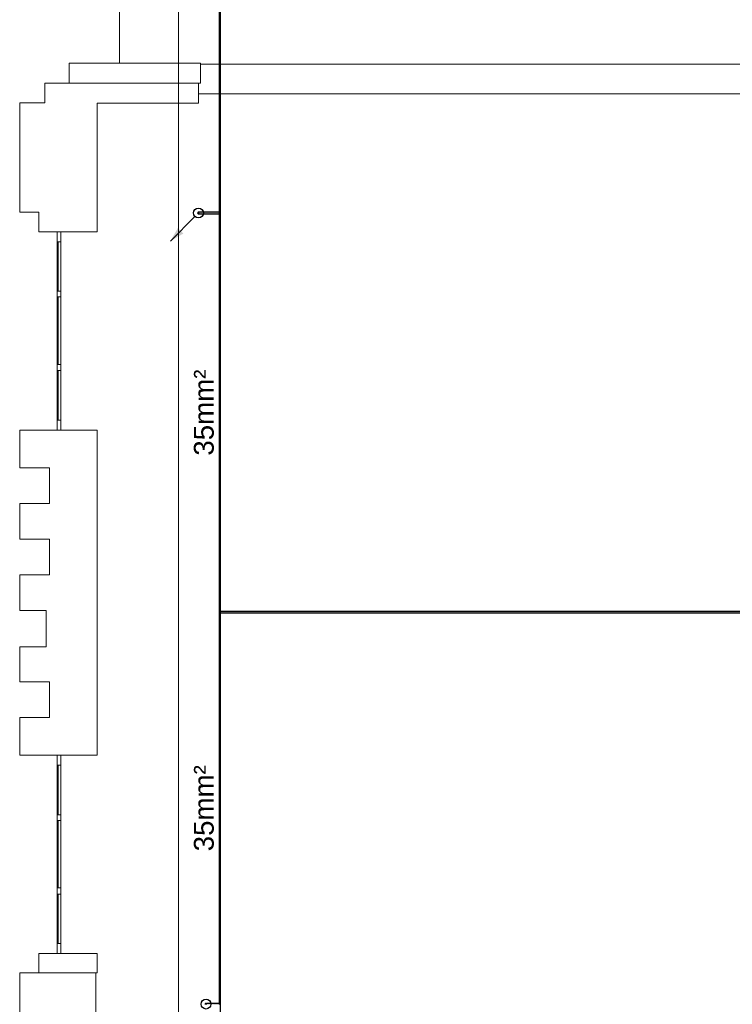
# Model space of a CAD drawing. Header units: millimetres. Extents: x 4477830 to 4478275, y -30323838 to -30323445.
# Tile 31 of 124: x 4477964 to 4477971, y -30323615 to -30323605. Entities that reach past the tile are written whole.
import ezdxf

# ---------------------------------------------------------------- set-up
doc = ezdxf.new("R2010")
doc.units = ezdxf.units.MM
doc.linetypes.add('NULL', pattern=[0])
for name, color, linetype, lineweight in [('IFC-Elemento construtivo genérico-Contorno', 253, 'Continuous', 5), ('IFC-Parede padrão-Contorno', 44, 'Continuous', 5), ('IFC-Parede-Contorno', 42, 'Continuous', 5), ('Nível 1', 7, 'Continuous', 0), ('PR-Condutos', 150, 'Continuous', 25), ('PR-Textos conduto', 7, 'Continuous', 9)]:
    doc.layers.add(name, color=color, linetype=linetype, lineweight=lineweight)
doc.styles.add('ARIAL', font='arial.ttf')

msp = doc.modelspace()

# ---------------------------------------------------------------- hatches: boundary and pattern name
at = {"layer": 'PR-Condutos', "linetype": 'Continuous', "true_color": 0x105689}
for points in [[(4477965.9269, -30323598.4252), (4477965.9257, -30323607.2195), (4477965.9269, -30323607.2274)], [(4477965.9269, -30323598.4252), (4477965.9257, -30323598.4252), (4477965.9257, -30323607.2274)], [(4477965.9289, -30323598.4252), (4477965.9269, -30323607.2195), (4477965.9289, -30323607.2274)], [(4477965.9289, -30323598.4252), (4477965.9269, -30323598.4252), (4477965.9269, -30323607.2274)], [(4477965.9316, -30323598.4252), (4477965.9289, -30323607.2195), (4477965.9316, -30323607.2274)], [(4477965.9316, -30323598.4252), (4477965.9289, -30323598.4252), (4477965.9289, -30323607.2274)], [(4477965.9343, -30323598.4252), (4477965.9316, -30323598.4252), (4477965.9316, -30323607.2274)], [(4477965.9343, -30323607.2274), (4477965.9343, -30323598.4252), (4477965.9316, -30323607.2195)], [(4477965.9389, -30323607.2274), (4477965.9389, -30323598.4252), (4477965.9343, -30323598.4252), (4477965.9343, -30323607.2274)], [(4477965.7085, -30323607.2274), (4477965.7173, -30323607.2354), (4477965.7173, -30323607.2195)], [(4477965.9257, -30323607.2354), (4477965.9323, -30323607.2334), (4477965.9323, -30323607.2242), (4477965.7238, -30323607.2216), (4477965.9323, -30323607.2215), (4477965.7184, -30323607.2199), (4477965.9323, -30323607.2199), (4477965.7173, -30323607.2195), (4477965.7165, -30323607.2353)], [(4477965.7173, -30323607.2195), (4477965.9257, -30323607.2198), (4477965.9257, -30323607.2195)], [(4477965.9257, -30323607.2199), (4477965.7184, -30323607.2199), (4477965.9257, -30323607.2215)], [(4477965.9257, -30323607.2215), (4477965.7238, -30323607.2216), (4477965.9257, -30323607.2241)], [(4477965.9269, -30323611.2551), (4477965.9269, -30323607.2274), (4477965.9257, -30323611.2551)], [(4477965.9257, -30323607.2354), (4477965.9257, -30323611.2551), (4477965.9269, -30323607.2354)], [(4477965.9289, -30323611.2551), (4477965.9289, -30323607.2274), (4477965.9269, -30323611.2551)], [(4477965.9269, -30323607.2354), (4477965.9269, -30323611.2551), (4477965.9289, -30323607.2354)], [(4477965.9316, -30323611.2551), (4477965.9316, -30323607.2274), (4477965.9289, -30323611.2551)], [(4477965.9289, -30323607.2354), (4477965.9289, -30323611.2551), (4477965.9316, -30323607.2354)], [(4477965.9316, -30323607.2274), (4477965.9316, -30323611.2551), (4477965.9343, -30323607.2354)], [(4477965.9326, -30323611.2509), (4477965.9343, -30323611.2551), (4477965.9343, -30323610.5244), (4477965.9323, -30323611.2485), (4477965.9343, -30323607.2274), (4477965.9316, -30323611.1814)], [(4477965.9343, -30323610.5244), (4477965.9343, -30323607.2274), (4477965.9323, -30323611.2485)], [(4477965.9367, -30323607.2274), (4477965.9343, -30323607.2274), (4477965.9343, -30323611.2551)], [(4477965.9367, -30323611.2485), (4477965.9367, -30323607.2274), (4477965.9343, -30323611.2485)], [(4477965.9384, -30323607.2274), (4477965.9367, -30323607.2274), (4477965.9367, -30323611.2551)], [(4477965.9384, -30323611.2485), (4477965.9384, -30323607.2274), (4477965.9367, -30323611.2485)], [(4477965.9389, -30323607.2274), (4477965.9384, -30323607.2274), (4477965.9384, -30323611.2551)], [(4477965.9389, -30323607.2274), (4477965.9384, -30323611.2485), (4477965.9389, -30323611.2485)], [(4477965.4336, -30323607.5103), (4477965.5635, -30323607.4353), (4477965.5086, -30323607.3804)], [(4477965.9269, -30323611.2551), (4477965.9257, -30323615.204), (4477965.9269, -30323615.2108)], [(4477965.9269, -30323611.2551), (4477965.9257, -30323611.2551), (4477965.9257, -30323615.2108)], [(4477965.9289, -30323611.2551), (4477965.9269, -30323615.204), (4477965.9289, -30323615.2108)], [(4477965.9289, -30323611.2551), (4477965.9269, -30323611.2551), (4477965.9269, -30323615.2108)], [(4477965.9289, -30323615.2041), (4477965.9316, -30323615.2108), (4477965.9316, -30323611.2551)], [(4477965.9316, -30323611.2551), (4477965.9289, -30323611.2551), (4477965.9289, -30323615.2108)], [(4477965.9343, -30323611.2551), (4477965.9316, -30323611.2551), (4477965.9316, -30323615.2108)], [(4477965.9322, -30323611.2485), (4477977.3981, -30323611.2488), (4477977.398, -30323611.2485)], [(4477977.4313, -30323611.2502), (4477965.9389, -30323611.2488), (4477965.9323, -30323611.2502)], [(4477965.9323, -30323611.2488), (4477977.3983, -30323611.2502), (4477977.3981, -30323611.2488)], [(4477977.4314, -30323611.2524), (4477965.9389, -30323611.2502), (4477965.9323, -30323611.2524)], [(4477965.9323, -30323611.2502), (4477977.3986, -30323611.2524), (4477977.3983, -30323611.2502)], [(4477977.4314, -30323611.2551), (4477965.9389, -30323611.2524), (4477965.9323, -30323611.2551)], [(4477965.9323, -30323611.2524), (4477977.399, -30323611.2551), (4477977.3986, -30323611.2524)], [(4477977.4314, -30323611.2578), (4477965.9389, -30323611.2551), (4477965.9323, -30323611.2578)], [(4477965.9323, -30323611.2551), (4477977.3994, -30323611.2578), (4477977.399, -30323611.2551)], [(4477977.4313, -30323611.2601), (4477965.9389, -30323611.2578), (4477965.9323, -30323611.2601)], [(4477965.9323, -30323611.2578), (4477977.3998, -30323611.2601), (4477977.3994, -30323611.2578)], [(4477977.4313, -30323611.2615), (4477965.9389, -30323611.2601), (4477965.9323, -30323611.2615)], [(4477965.9323, -30323611.2601), (4477977.4, -30323611.2615), (4477977.3998, -30323611.2601)], [(4477965.9323, -30323611.2615), (4477977.4, -30323611.2618), (4477977.4, -30323611.2615)], [(4477965.9389, -30323611.2551), (4477965.9343, -30323611.2551), (4477965.9339, -30323611.8356), (4477965.9343, -30323615.2108), (4477965.9389, -30323615.2108)], [(4477977.4313, -30323611.2488), (4477965.9389, -30323611.2485), (4477965.9389, -30323611.2488)], [(4477977.4313, -30323611.2618), (4477965.9389, -30323611.2615), (4477965.9389, -30323611.2618)], [(4477965.9343, -30323615.1068), (4477965.9339, -30323611.8356), (4477965.9316, -30323615.2041)], [(4477965.9343, -30323615.2042), (4477965.9343, -30323615.1068), (4477965.9316, -30323615.2041)], [(4477965.7931, -30323615.2019), (4477965.7929, -30323615.2149), (4477965.9257, -30323615.2169), (4477965.9322, -30323615.2157), (4477965.9324, -30323615.2044)], [(4477965.9389, -30323615.2108), (4477965.9384, -30323615.2108), (4477965.9384, -30323625.0605)], [(4477965.9389, -30323615.2108), (4477965.9384, -30323625.0564), (4477965.9389, -30323625.057)]]:
    msp.add_hatch(color=146, dxfattribs=at).paths.add_polyline_path(points)

# ---------------------------------------------------------------- linework, layer by layer
at = {"layer": 'IFC-Elemento construtivo genérico-Contorno', "color": 8, "lineweight": 5}
for p, q in [((4477964.2895, -30323607.441), (4477964.2895, -30323607.4171)), ((4477964.2895, -30323607.4171), (4477964.3072, -30323607.4171)), ((4477964.3295, -30323607.441), (4477964.3295, -30323607.4171)), ((4477964.2895, -30323607.4855), (4477964.2895, -30323607.441)), ((4477964.2895, -30323607.4871), (4477964.2895, -30323607.4855)), ((4477964.2895, -30323607.4878), (4477964.2895, -30323607.4871)), ((4477964.2895, -30323607.4879), (4477964.2895, -30323607.4878)), ((4477964.2895, -30323607.488), (4477964.2895, -30323607.4879)), ((4477964.2895, -30323607.4911), (4477964.2895, -30323607.488)), ((4477964.2895, -30323607.4924), (4477964.2895, -30323607.4911)), ((4477964.2895, -30323607.4926), (4477964.2895, -30323607.4924)), ((4477964.2895, -30323607.4924), (4477964.2895, -30323607.4924)), ((4477964.2895, -30323607.4963), (4477964.2895, -30323607.4926)), ((4477964.2895, -30323607.4975), (4477964.2895, -30323607.4963)), ((4477964.2895, -30323607.4976), (4477964.2895, -30323607.4975)), ((4477964.2895, -30323607.4978), (4477964.2895, -30323607.4976)), ((4477964.2895, -30323607.5024), (4477964.2895, -30323607.4978)), ((4477964.2895, -30323607.5034), (4477964.2895, -30323607.5024)), ((4477964.2895, -30323607.5035), (4477964.2895, -30323607.5034)), ((4477964.2895, -30323607.5037), (4477964.2895, -30323607.5035)), ((4477964.2895, -30323607.5096), (4477964.2895, -30323607.5037)), ((4477964.2895, -30323607.5103), (4477964.2895, -30323607.5096)), ((4477964.2895, -30323607.5106), (4477964.2895, -30323607.5103)), ((4477964.2895, -30323607.5103), (4477964.2895, -30323607.5103)), ((4477964.2895, -30323607.5171), (4477964.2895, -30323607.5106)), ((4477964.2895, -30323607.5171), (4477964.3238, -30323607.5171)), ((4477964.2895, -30323607.5889), (4477964.2895, -30323607.5171)), ((4477964.2995, -30323607.9453), (4477964.2995, -30323607.5171)), ((4477964.3238, -30323607.5171), (4477964.3295, -30323607.5171)), ((4477964.3295, -30323607.4855), (4477964.3295, -30323607.441)), ((4477964.3295, -30323607.4863), (4477964.3295, -30323607.4855)), ((4477964.3295, -30323607.4878), (4477964.3295, -30323607.4863)), ((4477964.3295, -30323607.4879), (4477964.3295, -30323607.4878)), ((4477964.3295, -30323607.488), (4477964.3295, -30323607.4879)), ((4477964.3295, -30323607.4895), (4477964.3295, -30323607.488)), ((4477964.3295, -30323607.4924), (4477964.3295, -30323607.4895)), ((4477964.3295, -30323607.4926), (4477964.3295, -30323607.4924)), ((4477964.3295, -30323607.4924), (4477964.3295, -30323607.4924)), ((4477964.3295, -30323607.494), (4477964.3295, -30323607.4926)), ((4477964.3295, -30323607.4975), (4477964.3295, -30323607.494)), ((4477964.3295, -30323607.4976), (4477964.3295, -30323607.4975)), ((4477964.3295, -30323607.4978), (4477964.3295, -30323607.4976)), ((4477964.3295, -30323607.4992), (4477964.3295, -30323607.4978)), ((4477964.3295, -30323607.5034), (4477964.3295, -30323607.4992)), ((4477964.3295, -30323607.5035), (4477964.3295, -30323607.5034)), ((4477964.3295, -30323607.5037), (4477964.3295, -30323607.5035)), ((4477964.3295, -30323607.5049), (4477964.3295, -30323607.5037)), ((4477964.3295, -30323607.5103), (4477964.3295, -30323607.5049)), ((4477964.3295, -30323607.5106), (4477964.3295, -30323607.5103)), ((4477964.3295, -30323607.5103), (4477964.3295, -30323607.5103)), ((4477964.3295, -30323607.5114), (4477964.3295, -30323607.5106)), ((4477964.3295, -30323607.5171), (4477964.3295, -30323607.5114)), ((4477964.3295, -30323608.0171), (4477964.3295, -30323607.5171)), ((4477964.2895, -30323608.0171), (4477964.2895, -30323607.5889)), ((4477964.2895, -30323608.0171), (4477964.2953, -30323608.0171)), ((4477964.2895, -30323608.0334), (4477964.2895, -30323608.0171)), ((4477964.291, -30323608.0171), (4477964.2995, -30323608.0171)), ((4477964.2953, -30323608.0171), (4477964.3295, -30323608.0171)), ((4477964.2995, -30323608.0171), (4477964.2995, -30323607.9453)), ((4477964.2995, -30323608.0171), (4477964.3295, -30323608.0171)), ((4477964.3295, -30323608.0334), (4477964.3295, -30323608.0171)), ((4477964.2895, -30323608.0352), (4477964.2895, -30323608.0334)), ((4477964.2895, -30323608.0747), (4477964.2895, -30323608.0352)), ((4477964.2895, -30323608.0747), (4477964.3021, -30323608.0747)), ((4477964.2895, -30323608.5414), (4477964.2895, -30323608.0747)), ((4477964.2995, -30323608.288), (4477964.2995, -30323608.0747)), ((4477964.3021, -30323608.0747), (4477964.3295, -30323608.0747)), ((4477964.3295, -30323608.0352), (4477964.3295, -30323608.0334)), ((4477964.3295, -30323608.0747), (4477964.3295, -30323608.0352)), ((4477964.3295, -30323608.7547), (4477964.3295, -30323608.0747)), ((4477964.2995, -30323608.7547), (4477964.2995, -30323608.288)), ((4477964.2895, -30323608.7547), (4477964.2895, -30323608.5414)), ((4477964.2895, -30323608.7547), (4477964.317, -30323608.7547)), ((4477964.2895, -30323608.7975), (4477964.2895, -30323608.7547)), ((4477964.2895, -30323608.7995), (4477964.2895, -30323608.7975)), ((4477964.2895, -30323608.8171), (4477964.2895, -30323608.7995)), ((4477964.2895, -30323608.8171), (4477964.3238, -30323608.8171)), ((4477964.2895, -30323608.8889), (4477964.2895, -30323608.8171)), ((4477964.2995, -30323608.7547), (4477964.3295, -30323608.7547)), ((4477964.2995, -30323609.2453), (4477964.2995, -30323608.8171)), ((4477964.317, -30323608.7547), (4477964.3295, -30323608.7547)), ((4477964.3238, -30323608.8171), (4477964.3295, -30323608.8171)), ((4477964.3295, -30323608.7975), (4477964.3295, -30323608.7547)), ((4477964.3295, -30323608.7995), (4477964.3295, -30323608.7975)), ((4477964.3295, -30323608.8171), (4477964.3295, -30323608.7995)), ((4477964.3295, -30323609.3171), (4477964.3295, -30323608.8171)), ((4477964.2895, -30323609.3171), (4477964.2895, -30323608.8889)), ((4477964.2895, -30323609.3171), (4477964.2953, -30323609.3171)), ((4477964.2895, -30323609.3229), (4477964.2895, -30323609.3171)), ((4477964.291, -30323609.3171), (4477964.2995, -30323609.3171)), ((4477964.2953, -30323609.3171), (4477964.3295, -30323609.3171)), ((4477964.2995, -30323609.3171), (4477964.2995, -30323609.2453)), ((4477964.2995, -30323609.3171), (4477964.3295, -30323609.3171)), ((4477964.3295, -30323609.3236), (4477964.3295, -30323609.3171)), ((4477964.2895, -30323609.3236), (4477964.2895, -30323609.3229)), ((4477964.2895, -30323609.324), (4477964.2895, -30323609.3236)), ((4477964.2895, -30323609.3293), (4477964.2895, -30323609.324)), ((4477964.2895, -30323609.3305), (4477964.2895, -30323609.3293)), ((4477964.2895, -30323609.3308), (4477964.2895, -30323609.3305)), ((4477964.2895, -30323609.3309), (4477964.2895, -30323609.3308)), ((4477964.2895, -30323609.3351), (4477964.2895, -30323609.3309)), ((4477964.2895, -30323609.3365), (4477964.2895, -30323609.3351)), ((4477964.2895, -30323609.3367), (4477964.2895, -30323609.3365)), ((4477964.2895, -30323609.3368), (4477964.2895, -30323609.3367)), ((4477964.2895, -30323609.3402), (4477964.2895, -30323609.3368)), ((4477964.2895, -30323609.3417), (4477964.2895, -30323609.3402)), ((4477964.2895, -30323609.3419), (4477964.2895, -30323609.3417)), ((4477964.2895, -30323609.3419), (4477964.2895, -30323609.3419)), ((4477964.2895, -30323609.3448), (4477964.2895, -30323609.3419)), ((4477964.2895, -30323609.3463), (4477964.2895, -30323609.3448)), ((4477964.2895, -30323609.3464), (4477964.2895, -30323609.3463)), ((4477964.2895, -30323609.3465), (4477964.2895, -30323609.3464)), ((4477964.2895, -30323609.348), (4477964.2895, -30323609.3465)), ((4477964.2895, -30323609.3488), (4477964.2895, -30323609.348)), ((4477964.2895, -30323609.3932), (4477964.2895, -30323609.3488)), ((4477964.2895, -30323609.4171), (4477964.2895, -30323609.3932)), ((4477964.3295, -30323609.324), (4477964.3295, -30323609.3236)), ((4477964.3295, -30323609.3247), (4477964.3295, -30323609.324)), ((4477964.3295, -30323609.3305), (4477964.3295, -30323609.3247)), ((4477964.3295, -30323609.3308), (4477964.3295, -30323609.3305)), ((4477964.3295, -30323609.3309), (4477964.3295, -30323609.3308)), ((4477964.3295, -30323609.3319), (4477964.3295, -30323609.3309)), ((4477964.3295, -30323609.3365), (4477964.3295, -30323609.3319)), ((4477964.3295, -30323609.3367), (4477964.3295, -30323609.3365)), ((4477964.3295, -30323609.3368), (4477964.3295, -30323609.3367)), ((4477964.3295, -30323609.338), (4477964.3295, -30323609.3368)), ((4477964.3295, -30323609.3417), (4477964.3295, -30323609.338)), ((4477964.3295, -30323609.3419), (4477964.3295, -30323609.3417)), ((4477964.3295, -30323609.3432), (4477964.3295, -30323609.3419)), ((4477964.3295, -30323609.3419), (4477964.3295, -30323609.3419)), ((4477964.3295, -30323609.3463), (4477964.3295, -30323609.3432)), ((4477964.3295, -30323609.3464), (4477964.3295, -30323609.3463)), ((4477964.3295, -30323609.3465), (4477964.3295, -30323609.3464)), ((4477964.3295, -30323609.3472), (4477964.3295, -30323609.3465)), ((4477964.3295, -30323609.3488), (4477964.3295, -30323609.3472)), ((4477964.3295, -30323609.3932), (4477964.3295, -30323609.3488)), ((4477964.3295, -30323609.4171), (4477964.3295, -30323609.3932)), ((4477964.2895, -30323612.7225), (4477964.2895, -30323612.6987)), ((4477964.2895, -30323612.6987), (4477964.3072, -30323612.6987)), ((4477964.3072, -30323612.6987), (4477964.3167, -30323612.6987)), ((4477964.3167, -30323612.6987), (4477964.3295, -30323612.6987)), ((4477964.3295, -30323612.7225), (4477964.3295, -30323612.6987)), ((4477964.2895, -30323612.767), (4477964.2895, -30323612.7225)), ((4477964.2895, -30323612.7686), (4477964.2895, -30323612.767)), ((4477964.2895, -30323612.7693), (4477964.2895, -30323612.7686)), ((4477964.2895, -30323612.7694), (4477964.2895, -30323612.7693)), ((4477964.2895, -30323612.7695), (4477964.2895, -30323612.7694)), ((4477964.2895, -30323612.7726), (4477964.2895, -30323612.7695)), ((4477964.2895, -30323612.7739), (4477964.2895, -30323612.7726)), ((4477964.2895, -30323612.7741), (4477964.2895, -30323612.7739)), ((4477964.2895, -30323612.7739), (4477964.2895, -30323612.7739)), ((4477964.2895, -30323612.7778), (4477964.2895, -30323612.7741)), ((4477964.2895, -30323612.779), (4477964.2895, -30323612.7778)), ((4477964.2895, -30323612.7791), (4477964.2895, -30323612.779)), ((4477964.2895, -30323612.7793), (4477964.2895, -30323612.7791)), ((4477964.2895, -30323612.7839), (4477964.2895, -30323612.7793)), ((4477964.2895, -30323612.7849), (4477964.2895, -30323612.7839)), ((4477964.2895, -30323612.785), (4477964.2895, -30323612.7849)), ((4477964.2895, -30323612.7853), (4477964.2895, -30323612.785)), ((4477964.2895, -30323612.7911), (4477964.2895, -30323612.7853)), ((4477964.2895, -30323612.7918), (4477964.2895, -30323612.7911)), ((4477964.2895, -30323612.7922), (4477964.2895, -30323612.7918)), ((4477964.2895, -30323612.7987), (4477964.2895, -30323612.7922)), ((4477964.3295, -30323612.767), (4477964.3295, -30323612.7225)), ((4477964.3295, -30323612.7678), (4477964.3295, -30323612.767)), ((4477964.3295, -30323612.7693), (4477964.3295, -30323612.7678)), ((4477964.3295, -30323612.7694), (4477964.3295, -30323612.7693)), ((4477964.3295, -30323612.7695), (4477964.3295, -30323612.7694)), ((4477964.3295, -30323612.771), (4477964.3295, -30323612.7695)), ((4477964.3295, -30323612.7739), (4477964.3295, -30323612.771)), ((4477964.3295, -30323612.7741), (4477964.3295, -30323612.7739)), ((4477964.3295, -30323612.7739), (4477964.3295, -30323612.7739)), ((4477964.3295, -30323612.7755), (4477964.3295, -30323612.7741)), ((4477964.3295, -30323612.779), (4477964.3295, -30323612.7755)), ((4477964.3295, -30323612.7791), (4477964.3295, -30323612.779)), ((4477964.3295, -30323612.7793), (4477964.3295, -30323612.7791)), ((4477964.3295, -30323612.7807), (4477964.3295, -30323612.7793)), ((4477964.3295, -30323612.7849), (4477964.3295, -30323612.7807)), ((4477964.3295, -30323612.785), (4477964.3295, -30323612.7849)), ((4477964.3295, -30323612.7853), (4477964.3295, -30323612.785)), ((4477964.3295, -30323612.7865), (4477964.3295, -30323612.7853)), ((4477964.3295, -30323612.7918), (4477964.3295, -30323612.7865)), ((4477964.3295, -30323612.7922), (4477964.3295, -30323612.7918)), ((4477964.3295, -30323612.7929), (4477964.3295, -30323612.7922)), ((4477964.3295, -30323612.7987), (4477964.3295, -30323612.7929)), ((4477964.2895, -30323612.7987), (4477964.3238, -30323612.7987)), ((4477964.2895, -30323612.8705), (4477964.2895, -30323612.7987)), ((4477964.2895, -30323613.2987), (4477964.2895, -30323612.8705)), ((4477964.2995, -30323613.2269), (4477964.2995, -30323612.7987)), ((4477964.3238, -30323612.7987), (4477964.3295, -30323612.7987)), ((4477964.3295, -30323613.2987), (4477964.3295, -30323612.7987)), ((4477964.2995, -30323613.2987), (4477964.2995, -30323613.2269)), ((4477964.2895, -30323613.2987), (4477964.2953, -30323613.2987)), ((4477964.2895, -30323613.3149), (4477964.2895, -30323613.2987)), ((4477964.2895, -30323613.3167), (4477964.2895, -30323613.3149)), ((4477964.2895, -30323613.3562), (4477964.2895, -30323613.3167)), ((4477964.2895, -30323613.3562), (4477964.3021, -30323613.3562)), ((4477964.2895, -30323613.823), (4477964.2895, -30323613.3562)), ((4477964.291, -30323613.2987), (4477964.2995, -30323613.2987)), ((4477964.2953, -30323613.2987), (4477964.3295, -30323613.2987)), ((4477964.2995, -30323613.2987), (4477964.3295, -30323613.2987)), ((4477964.2995, -30323613.5695), (4477964.2995, -30323613.3562)), ((4477964.3021, -30323613.3562), (4477964.3295, -30323613.3562)), ((4477964.3295, -30323613.3149), (4477964.3295, -30323613.2987)), ((4477964.3295, -30323613.3167), (4477964.3295, -30323613.3149)), ((4477964.3295, -30323613.3562), (4477964.3295, -30323613.3167)), ((4477964.3295, -30323614.0362), (4477964.3295, -30323613.3562)), ((4477964.2995, -30323614.0362), (4477964.2995, -30323613.5695)), ((4477964.2895, -30323614.0362), (4477964.2895, -30323613.823)), ((4477964.2895, -30323614.0362), (4477964.317, -30323614.0362)), ((4477964.2895, -30323614.079), (4477964.2895, -30323614.0362)), ((4477964.2895, -30323614.081), (4477964.2895, -30323614.079)), ((4477964.2895, -30323614.0987), (4477964.2895, -30323614.081)), ((4477964.2995, -30323614.0362), (4477964.3295, -30323614.0362)), ((4477964.317, -30323614.0362), (4477964.3295, -30323614.0362)), ((4477964.3295, -30323614.079), (4477964.3295, -30323614.0362)), ((4477964.3295, -30323614.081), (4477964.3295, -30323614.079)), ((4477964.3295, -30323614.0987), (4477964.3295, -30323614.081)), ((4477964.2895, -30323614.0987), (4477964.3238, -30323614.0987)), ((4477964.2895, -30323614.1705), (4477964.2895, -30323614.0987)), ((4477964.2895, -30323614.5987), (4477964.2895, -30323614.1705)), ((4477964.2995, -30323614.5269), (4477964.2995, -30323614.0987)), ((4477964.3238, -30323614.0987), (4477964.3295, -30323614.0987)), ((4477964.3295, -30323614.5987), (4477964.3295, -30323614.0987)), ((4477964.2995, -30323614.5987), (4477964.2995, -30323614.5269)), ((4477964.2895, -30323614.5987), (4477964.2953, -30323614.5987)), ((4477964.2895, -30323614.6044), (4477964.2895, -30323614.5987)), ((4477964.2895, -30323614.6051), (4477964.2895, -30323614.6044)), ((4477964.2895, -30323614.6055), (4477964.2895, -30323614.6051)), ((4477964.2895, -30323614.6055), (4477964.2895, -30323614.6055)), ((4477964.2895, -30323614.6109), (4477964.2895, -30323614.6055)), ((4477964.2895, -30323614.6121), (4477964.2895, -30323614.6109)), ((4477964.2895, -30323614.6123), (4477964.2895, -30323614.6121)), ((4477964.2895, -30323614.6124), (4477964.2895, -30323614.6123)), ((4477964.2895, -30323614.6166), (4477964.2895, -30323614.6124)), ((4477964.2895, -30323614.618), (4477964.2895, -30323614.6166)), ((4477964.2895, -30323614.6182), (4477964.2895, -30323614.618)), ((4477964.2895, -30323614.6183), (4477964.2895, -30323614.6182)), ((4477964.2895, -30323614.6218), (4477964.2895, -30323614.6183)), ((4477964.2895, -30323614.6232), (4477964.2895, -30323614.6218)), ((4477964.2895, -30323614.6234), (4477964.2895, -30323614.6232)), ((4477964.2895, -30323614.6234), (4477964.2895, -30323614.6234)), ((4477964.2895, -30323614.6263), (4477964.2895, -30323614.6234)), ((4477964.2895, -30323614.6278), (4477964.2895, -30323614.6263)), ((4477964.2895, -30323614.6279), (4477964.2895, -30323614.6278)), ((4477964.2895, -30323614.628), (4477964.2895, -30323614.6279)), ((4477964.2895, -30323614.6295), (4477964.2895, -30323614.628)), ((4477964.2895, -30323614.6303), (4477964.2895, -30323614.6295)), ((4477964.2895, -30323614.6748), (4477964.2895, -30323614.6303)), ((4477964.2895, -30323614.6987), (4477964.2895, -30323614.6748)), ((4477964.291, -30323614.5987), (4477964.2995, -30323614.5987)), ((4477964.2953, -30323614.5987), (4477964.3295, -30323614.5987)), ((4477964.2995, -30323614.5987), (4477964.3295, -30323614.5987)), ((4477964.3295, -30323614.6051), (4477964.3295, -30323614.5987)), ((4477964.3295, -30323614.6055), (4477964.3295, -30323614.6051)), ((4477964.3295, -30323614.6062), (4477964.3295, -30323614.6055)), ((4477964.3295, -30323614.6055), (4477964.3295, -30323614.6055)), ((4477964.3295, -30323614.6121), (4477964.3295, -30323614.6062)), ((4477964.3295, -30323614.6123), (4477964.3295, -30323614.6121)), ((4477964.3295, -30323614.6124), (4477964.3295, -30323614.6123)), ((4477964.3295, -30323614.6134), (4477964.3295, -30323614.6124)), ((4477964.3295, -30323614.618), (4477964.3295, -30323614.6134)), ((4477964.3295, -30323614.6182), (4477964.3295, -30323614.618)), ((4477964.3295, -30323614.6183), (4477964.3295, -30323614.6182)), ((4477964.3295, -30323614.6195), (4477964.3295, -30323614.6183)), ((4477964.3295, -30323614.6232), (4477964.3295, -30323614.6195)), ((4477964.3295, -30323614.6234), (4477964.3295, -30323614.6232)), ((4477964.3295, -30323614.6247), (4477964.3295, -30323614.6234)), ((4477964.3295, -30323614.6234), (4477964.3295, -30323614.6234)), ((4477964.3295, -30323614.6278), (4477964.3295, -30323614.6247)), ((4477964.3295, -30323614.6279), (4477964.3295, -30323614.6278)), ((4477964.3295, -30323614.628), (4477964.3295, -30323614.6279)), ((4477964.3295, -30323614.6287), (4477964.3295, -30323614.628)), ((4477964.3295, -30323614.6303), (4477964.3295, -30323614.6287)), ((4477964.3295, -30323614.6748), (4477964.3295, -30323614.6303)), ((4477964.3295, -30323614.6987), (4477964.3295, -30323614.6748)), ((4477964.2895, -30323614.6987), (4477964.3023, -30323614.6987)), ((4477964.3023, -30323614.6987), (4477964.3118, -30323614.6987)), ((4477964.3118, -30323614.6987), (4477964.3295, -30323614.6987))]:
    msp.add_line(p, q, dxfattribs=at)
at = {"layer": 'IFC-Parede padrão-Contorno', "color": 8, "lineweight": 5}
for p, q in [((4477965.736, -30323605.7249), (4477973.7593, -30323605.7249)), ((4477965.7186, -30323606.0249), (4477973.7593, -30323606.0249))]:
    msp.add_line(p, q, dxfattribs=at)
at = {"layer": 'IFC-Parede-Contorno', "color": 8, "lineweight": 5}
for p, q in [((4477964.4126, -30323605.7552), (4477964.4126, -30323605.7171)), ((4477964.4126, -30323605.7171), (4477965.2249, -30323605.7171)), ((4477965.2249, -30323605.7171), (4477965.4843, -30323605.7171)), ((4477965.4843, -30323605.7171), (4477965.736, -30323605.7171)), ((4477965.736, -30323605.7563), (4477965.736, -30323605.7171)), ((4477964.4126, -30323605.8779), (4477964.4126, -30323605.7552)), ((4477965.736, -30323605.8791), (4477965.736, -30323605.7563)), ((4477964.166, -30323606.0056), (4477964.166, -30323605.9171)), ((4477964.166, -30323605.9171), (4477964.853, -30323605.9171)), ((4477964.4126, -30323605.9171), (4477964.4126, -30323605.8779)), ((4477964.6643, -30323605.9171), (4477964.9237, -30323605.9171)), ((4477964.853, -30323605.9171), (4477965.222, -30323605.9171)), ((4477964.9237, -30323605.9171), (4477965.736, -30323605.9171)), ((4477965.7186, -30323605.9818), (4477965.7186, -30323605.9171)), ((4477965.736, -30323605.9171), (4477965.736, -30323605.8791)), ((4477964.166, -30323606.0532), (4477964.166, -30323606.0056)), ((4477965.7186, -30323606.0294), (4477965.7186, -30323605.9818)), ((4477965.7186, -30323606.1179), (4477965.7186, -30323606.0294)), ((4477963.9126, -30323606.1171), (4477963.9801, -30323606.1171)), ((4477963.9126, -30323606.4985), (4477963.9126, -30323606.1171)), ((4477963.9801, -30323606.1171), (4477964.0876, -30323606.1171)), ((4477964.0876, -30323606.1171), (4477964.166, -30323606.1171)), ((4477964.166, -30323606.1171), (4477964.166, -30323606.0532)), ((4477964.696, -30323606.1511), (4477964.696, -30323606.1195)), ((4477964.696, -30323606.1195), (4477964.939, -30323606.1195)), ((4477964.939, -30323606.1195), (4477965.3915, -30323606.1195)), ((4477965.3915, -30323606.1195), (4477965.7186, -30323606.1195)), ((4477965.7186, -30323606.1189), (4477965.7186, -30323606.1179)), ((4477965.7186, -30323606.1195), (4477965.7186, -30323606.1189)), ((4477964.696, -30323606.168), (4477964.696, -30323606.1511)), ((4477964.696, -30323606.1909), (4477964.696, -30323606.168)), ((4477964.696, -30323606.5087), (4477964.696, -30323606.1909)), ((4477963.9126, -30323606.9407), (4477963.9126, -30323606.4985)), ((4477964.696, -30323606.5196), (4477964.696, -30323606.5087)), ((4477964.696, -30323606.5831), (4477964.696, -30323606.5196)), ((4477964.696, -30323606.8746), (4477964.696, -30323606.5831)), ((4477964.696, -30323607.4171), (4477964.696, -30323606.8746)), ((4477963.9126, -30323607.2184), (4477963.9126, -30323606.9407)), ((4477963.9126, -30323607.2184), (4477963.976, -30323607.2184)), ((4477963.976, -30323607.2184), (4477964.0116, -30323607.2184)), ((4477964.0116, -30323607.2184), (4477964.0721, -30323607.2184)), ((4477964.0721, -30323607.2184), (4477964.0841, -30323607.2184)), ((4477964.0841, -30323607.2184), (4477964.1065, -30323607.2184)), ((4477964.1065, -30323607.2656), (4477964.1065, -30323607.2184)), ((4477964.1065, -30323607.3536), (4477964.1065, -30323607.2656)), ((4477964.1065, -30323607.4171), (4477964.1065, -30323607.3536)), ((4477964.1065, -30323607.4171), (4477964.295, -30323607.4171)), ((4477964.295, -30323607.4171), (4477964.5559, -30323607.4171)), ((4477964.5559, -30323607.4171), (4477964.696, -30323607.4171)), ((4477963.9126, -30323609.4207), (4477963.9126, -30323609.4171)), ((4477963.9126, -30323609.4171), (4477963.9472, -30323609.4171)), ((4477963.9126, -30323609.4228), (4477963.9126, -30323609.4207)), ((4477963.9472, -30323609.4171), (4477964.0047, -30323609.4171)), ((4477964.0047, -30323609.4171), (4477964.0067, -30323609.4171)), ((4477964.0067, -30323609.4171), (4477964.0101, -30323609.4171)), ((4477964.0101, -30323609.4171), (4477964.1622, -30323609.4171)), ((4477964.1622, -30323609.4171), (4477964.4454, -30323609.4171)), ((4477964.4454, -30323609.4171), (4477964.696, -30323609.4171)), ((4477964.696, -30323610.1968), (4477964.696, -30323609.4171)), ((4477963.9126, -30323609.5025), (4477963.9126, -30323609.4228)), ((4477963.9126, -30323609.6353), (4477963.9126, -30323609.5025)), ((4477963.9126, -30323609.7971), (4477963.9126, -30323609.6353)), ((4477963.9126, -30323609.7971), (4477963.976, -30323609.7971)), ((4477963.976, -30323609.7971), (4477964.0101, -30323609.7971)), ((4477964.0101, -30323609.7971), (4477964.1061, -30323609.7971)), ((4477964.1061, -30323609.7971), (4477964.1754, -30323609.7971)), ((4477964.1754, -30323609.7971), (4477964.2126, -30323609.7971)), ((4477964.2126, -30323609.9123), (4477964.2126, -30323609.7971)), ((4477964.2126, -30323610.0716), (4477964.2126, -30323609.9123)), ((4477964.2126, -30323610.1571), (4477964.2126, -30323610.0716)), ((4477963.9126, -30323610.2858), (4477963.9126, -30323610.1571)), ((4477963.9126, -30323610.1571), (4477963.9472, -30323610.1571)), ((4477963.9472, -30323610.1571), (4477964.0047, -30323610.1571)), ((4477964.0047, -30323610.1571), (4477964.0082, -30323610.1571)), ((4477964.0082, -30323610.1571), (4477964.0101, -30323610.1571)), ((4477964.0101, -30323610.1571), (4477964.0473, -30323610.1571)), ((4477964.0473, -30323610.1571), (4477964.1167, -30323610.1571)), ((4477964.1167, -30323610.1571), (4477964.2126, -30323610.1571)), ((4477964.696, -30323611.6485), (4477964.696, -30323610.1968)), ((4477963.9126, -30323610.3726), (4477963.9126, -30323610.2858)), ((4477963.9126, -30323610.5171), (4477963.9126, -30323610.3726)), ((4477963.9126, -30323610.5171), (4477963.976, -30323610.5171)), ((4477963.976, -30323610.5171), (4477964.0101, -30323610.5171)), ((4477964.0101, -30323610.5171), (4477964.1061, -30323610.5171)), ((4477964.1061, -30323610.5171), (4477964.1433, -30323610.5171)), ((4477964.1433, -30323610.5171), (4477964.2126, -30323610.5171)), ((4477964.2126, -30323610.6323), (4477964.2126, -30323610.5171)), ((4477964.2126, -30323610.7916), (4477964.2126, -30323610.6323)), ((4477964.2126, -30323610.8771), (4477964.2126, -30323610.7916)), ((4477963.9126, -30323611.0058), (4477963.9126, -30323610.8771)), ((4477963.9126, -30323610.8771), (4477963.9472, -30323610.8771)), ((4477963.9472, -30323610.8771), (4477964.0047, -30323610.8771)), ((4477964.0047, -30323610.8771), (4477964.0082, -30323610.8771)), ((4477964.0082, -30323610.8771), (4477964.0101, -30323610.8771)), ((4477964.0101, -30323610.8771), (4477964.0473, -30323610.8771)), ((4477964.0473, -30323610.8771), (4477964.1167, -30323610.8771)), ((4477964.1167, -30323610.8771), (4477964.2126, -30323610.8771)), ((4477963.9126, -30323611.0926), (4477963.9126, -30323611.0058)), ((4477963.9126, -30323611.2371), (4477963.9126, -30323611.0926)), ((4477963.9126, -30323611.2371), (4477963.976, -30323611.2371)), ((4477963.976, -30323611.2371), (4477964.0101, -30323611.2371)), ((4477964.0101, -30323611.2371), (4477964.0952, -30323611.2371)), ((4477964.0952, -30323611.2371), (4477964.1244, -30323611.2371)), ((4477964.1244, -30323611.2371), (4477964.1786, -30323611.2371)), ((4477964.1786, -30323611.3542), (4477964.1786, -30323611.2371)), ((4477964.1786, -30323611.5162), (4477964.1786, -30323611.3542)), ((4477963.9126, -30323611.6031), (4477963.9472, -30323611.6031)), ((4477963.9126, -30323611.7297), (4477963.9126, -30323611.6031)), ((4477963.9472, -30323611.6031), (4477964.0047, -30323611.6031)), ((4477964.0047, -30323611.6031), (4477964.0082, -30323611.6031)), ((4477964.0082, -30323611.6031), (4477964.0101, -30323611.6031)), ((4477964.0101, -30323611.6031), (4477964.0393, -30323611.6031)), ((4477964.0393, -30323611.6031), (4477964.0935, -30323611.6031)), ((4477964.0935, -30323611.6031), (4477964.1786, -30323611.6031)), ((4477964.1786, -30323611.6031), (4477964.1786, -30323611.5162)), ((4477964.696, -30323612.6979), (4477964.696, -30323611.6485)), ((4477963.9126, -30323611.815), (4477963.9126, -30323611.7297)), ((4477963.9126, -30323611.9571), (4477963.9126, -30323611.815)), ((4477963.9126, -30323611.9571), (4477963.976, -30323611.9571)), ((4477963.976, -30323611.9571), (4477964.0101, -30323611.9571)), ((4477964.0101, -30323611.9571), (4477964.1061, -30323611.9571)), ((4477964.1061, -30323611.9571), (4477964.1433, -30323611.9571)), ((4477964.1433, -30323611.9571), (4477964.2126, -30323611.9571)), ((4477964.2126, -30323612.0723), (4477964.2126, -30323611.9571)), ((4477964.2126, -30323612.2316), (4477964.2126, -30323612.0723)), ((4477964.2126, -30323612.3171), (4477964.2126, -30323612.2316)), ((4477963.9126, -30323612.3171), (4477963.951, -30323612.3171)), ((4477963.9126, -30323612.4793), (4477963.9126, -30323612.3171)), ((4477963.951, -30323612.3171), (4477964.0047, -30323612.3171)), ((4477964.0047, -30323612.3171), (4477964.0082, -30323612.3171)), ((4477964.0082, -30323612.3171), (4477964.0101, -30323612.3171)), ((4477964.0101, -30323612.3171), (4477964.0473, -30323612.3171)), ((4477964.0473, -30323612.3171), (4477964.1167, -30323612.3171)), ((4477964.1167, -30323612.3171), (4477964.2126, -30323612.3171)), ((4477963.9126, -30323612.6068), (4477963.9126, -30323612.4793)), ((4477963.9126, -30323612.6979), (4477963.9126, -30323612.6068)), ((4477963.9126, -30323612.6979), (4477963.9672, -30323612.6979)), ((4477963.9672, -30323612.6979), (4477963.9965, -30323612.6979)), ((4477963.9965, -30323612.6979), (4477964.2471, -30323612.6979)), ((4477964.2471, -30323612.6979), (4477964.4039, -30323612.6979)), ((4477964.4039, -30323612.6979), (4477964.696, -30323612.6979)), ((4477964.1064, -30323614.6979), (4477964.3673, -30323614.6979)), ((4477964.1064, -30323614.7608), (4477964.1064, -30323614.6979)), ((4477964.1064, -30323614.8075), (4477964.1064, -30323614.7608)), ((4477964.3673, -30323614.6979), (4477964.5074, -30323614.6979)), ((4477964.5074, -30323614.6979), (4477964.696, -30323614.6979)), ((4477964.696, -30323614.7849), (4477964.696, -30323614.6979)), ((4477964.696, -30323614.8317), (4477964.696, -30323614.7849)), ((4477964.1064, -30323614.8946), (4477964.1064, -30323614.8075)), ((4477964.696, -30323614.8946), (4477964.696, -30323614.8317)), ((4477963.9126, -30323614.8946), (4477963.9424, -30323614.8946)), ((4477963.9126, -30323615.3812), (4477963.9126, -30323614.8946)), ((4477963.9424, -30323614.8946), (4477963.9919, -30323614.8946)), ((4477963.9919, -30323614.8946), (4477963.9949, -30323614.8946)), ((4477963.9949, -30323614.8946), (4477963.9965, -30323614.8946)), ((4477963.9965, -30323614.8946), (4477964.1499, -30323614.8946)), ((4477964.1064, -30323614.8946), (4477964.295, -30323614.8946)), ((4477964.1499, -30323614.8946), (4477964.4354, -30323614.8946)), ((4477964.295, -30323614.8946), (4477964.5558, -30323614.8946)), ((4477964.4354, -30323614.8946), (4477964.6813, -30323614.8946)), ((4477964.5558, -30323614.8946), (4477964.696, -30323614.8946)), ((4477964.6813, -30323615.3812), (4477964.6813, -30323614.8946))]:
    msp.add_line(p, q, dxfattribs=at)
at = {"layer": 'Nível 1', "color": 8, "lineweight": 5}
for p, q in [((4477965.5153, -30323606.1195), (4477965.5153, -30323590.0171)), ((4477964.9186, -30323603.3822), (4477964.9186, -30323605.7171)), ((4477965.5153, -30323615.9946), (4477965.5153, -30323606.1195))]:
    msp.add_line(p, q, dxfattribs=at)
at = {"layer": 'PR-Condutos', "color": 146, "true_color": 0x105689}
for p, q in [((4477965.9257, -30323598.4252), (4477965.9257, -30323607.2274)), ((4477965.9389, -30323607.2274), (4477965.9389, -30323598.4252)), ((4477965.7092, -30323607.2242), (4477965.7085, -30323607.2274)), ((4477965.7085, -30323607.2274), (4477965.7092, -30323607.2307)), ((4477965.7111, -30323607.2215), (4477965.7092, -30323607.2242)), ((4477965.7092, -30323607.2307), (4477965.7111, -30323607.2334)), ((4477965.714, -30323607.2198), (4477965.7111, -30323607.2215)), ((4477965.7111, -30323607.2334), (4477965.714, -30323607.235)), ((4477965.7173, -30323607.2195), (4477965.714, -30323607.2198)), ((4477965.714, -30323607.235), (4477965.7173, -30323607.2354)), ((4477965.7165, -30323607.2195), (4477965.7165, -30323607.2196)), ((4477965.7173, -30323607.2195), (4477965.7165, -30323607.2195)), ((4477965.7165, -30323607.2196), (4477965.7165, -30323607.2198)), ((4477965.7165, -30323607.2198), (4477965.7165, -30323607.2215)), ((4477965.7165, -30323607.2215), (4477965.7165, -30323607.2242)), ((4477965.7165, -30323607.2242), (4477965.7165, -30323607.2274)), ((4477965.7165, -30323607.2274), (4477965.7165, -30323607.2307)), ((4477965.7165, -30323607.2307), (4477965.7165, -30323607.2334)), ((4477965.7165, -30323607.2334), (4477965.7165, -30323607.235)), ((4477965.7165, -30323607.235), (4477965.7165, -30323607.2353)), ((4477965.7165, -30323607.2353), (4477965.7165, -30323607.2354)), ((4477965.7165, -30323607.2354), (4477965.7173, -30323607.2354)), ((4477965.9323, -30323607.2195), (4477965.7173, -30323607.2195)), ((4477965.7173, -30323607.2354), (4477965.9257, -30323607.2354)), ((4477965.9257, -30323607.2274), (4477965.9257, -30323607.2354)), ((4477965.9257, -30323607.2354), (4477965.9257, -30323611.2551)), ((4477965.9316, -30323607.2274), (4477965.9289, -30323607.2274)), ((4477965.9323, -30323607.2215), (4477965.9323, -30323607.2199)), ((4477965.9323, -30323607.2242), (4477965.9323, -30323607.2215)), ((4477965.9323, -30323607.2274), (4477965.9323, -30323607.2242)), ((4477965.9323, -30323607.2274), (4477965.9343, -30323607.2274)), ((4477965.9343, -30323607.2274), (4477965.9323, -30323607.2274)), ((4477965.9323, -30323607.2307), (4477965.9323, -30323607.2274)), ((4477965.9323, -30323607.2334), (4477965.9323, -30323607.2307)), ((4477965.9343, -30323607.2274), (4477965.9367, -30323607.2274)), ((4477965.9367, -30323607.2274), (4477965.9343, -30323607.2274)), ((4477965.9367, -30323607.2274), (4477965.9384, -30323607.2274)), ((4477965.9384, -30323607.2274), (4477965.9367, -30323607.2274)), ((4477965.9384, -30323607.2274), (4477965.9389, -30323607.2274)), ((4477965.9389, -30323607.2274), (4477965.9384, -30323607.2274)), ((4477965.9389, -30323611.2485), (4477965.9389, -30323607.2274)), ((4477965.9257, -30323611.2551), (4477965.9257, -30323615.2108)), ((4477965.9269, -30323611.2551), (4477965.9257, -30323611.2551)), ((4477965.9257, -30323611.2551), (4477965.9269, -30323611.2551)), ((4477965.9289, -30323611.2551), (4477965.9269, -30323611.2551)), ((4477965.9269, -30323611.2551), (4477965.9289, -30323611.2551)), ((4477965.9316, -30323611.2551), (4477965.9289, -30323611.2551)), ((4477965.9289, -30323611.2551), (4477965.9316, -30323611.2551)), ((4477965.9323, -30323611.2551), (4477965.9316, -30323611.2551)), ((4477965.9316, -30323611.2551), (4477965.9323, -30323611.2551)), ((4477977.398, -30323611.2485), (4477965.9322, -30323611.2485)), ((4477965.9323, -30323611.2502), (4477965.9323, -30323611.2524)), ((4477965.9323, -30323611.2524), (4477965.9323, -30323611.2551)), ((4477965.9323, -30323611.2551), (4477965.9323, -30323611.2578)), ((4477965.9323, -30323611.2578), (4477965.9323, -30323611.2601)), ((4477965.9323, -30323611.2601), (4477965.9323, -30323611.2615)), ((4477965.9324, -30323611.2551), (4477965.9324, -30323611.2551)), ((4477965.9331, -30323611.2551), (4477965.9324, -30323611.2551)), ((4477965.9324, -30323611.2551), (4477965.9324, -30323611.2551)), ((4477965.9324, -30323611.2551), (4477965.9331, -30323611.2551)), ((4477965.9343, -30323611.2551), (4477965.9331, -30323611.2551)), ((4477965.9331, -30323611.2551), (4477965.9343, -30323611.2551)), ((4477965.9367, -30323611.2551), (4477965.9343, -30323611.2551)), ((4477965.9343, -30323611.2551), (4477965.9367, -30323611.2551)), ((4477965.9367, -30323611.2551), (4477965.9384, -30323611.2551)), ((4477965.9389, -30323613.6967), (4477965.9389, -30323611.2551)), ((4477965.9389, -30323611.2618), (4477977.4313, -30323611.2618)), ((4477965.9389, -30323615.2108), (4477965.9389, -30323613.6967)), ((4477965.7857, -30323615.2053), (4477965.7851, -30323615.2086)), ((4477965.7851, -30323615.2086), (4477965.7857, -30323615.2118)), ((4477965.7877, -30323615.2026), (4477965.7857, -30323615.2053)), ((4477965.7906, -30323615.201), (4477965.7877, -30323615.2026)), ((4477965.7932, -30323615.2007), (4477965.7906, -30323615.201)), ((4477965.7931, -30323615.2058), (4477965.793, -30323615.2085)), ((4477965.793, -30323615.2085), (4477965.793, -30323615.2099)), ((4477965.793, -30323615.2099), (4477965.793, -30323615.2112)), ((4477965.7931, -30323615.2019), (4477965.7931, -30323615.2022)), ((4477965.7931, -30323615.2022), (4477965.7931, -30323615.2035)), ((4477965.7931, -30323615.2035), (4477965.7931, -30323615.2058)), ((4477965.7939, -30323615.2006), (4477965.7932, -30323615.2007)), ((4477965.797, -30323615.2017), (4477965.7939, -30323615.2006)), ((4477965.9257, -30323615.204), (4477965.7981, -30323615.202)), ((4477965.9289, -30323615.2108), (4477965.9316, -30323615.2108)), ((4477965.9316, -30323615.2108), (4477965.9322, -30323615.2108)), ((4477965.9322, -30323615.2108), (4477965.9343, -30323615.2108)), ((4477965.9323, -30323615.2057), (4477965.9324, -30323615.2044)), ((4477965.9323, -30323615.208), (4477965.9323, -30323615.2057)), ((4477965.9323, -30323615.2107), (4477965.9323, -30323615.208)), ((4477965.9323, -30323615.2108), (4477965.9323, -30323615.2107)), ((4477965.9323, -30323615.2109), (4477965.9323, -30323615.2108)), ((4477965.9343, -30323615.2108), (4477965.9367, -30323615.2108)), ((4477965.9367, -30323615.2108), (4477965.9384, -30323615.2108)), ((4477965.9389, -30323615.2108), (4477965.9384, -30323615.2108)), ((4477965.9384, -30323615.2108), (4477965.9389, -30323615.2108)), ((4477965.9389, -30323625.057), (4477965.9389, -30323615.2108))]:
    msp.add_line(p, q, dxfattribs=at)
at = {"layer": 'PR-Condutos'}
msp.add_lwpolyline([(4477965.6811, -30323607.2628), (4477965.4336, -30323607.5103)], dxfattribs=at)
for centre in [(4477965.7165, -30323607.2274), (4477965.793, -30323615.2086)]:
    msp.add_circle(centre, 0.05, dxfattribs=at)

# ---------------------------------------------------------------- texts
at = {"layer": 'PR-Textos conduto', "linetype": 'NULL', "char_height": 0.2, "width": 1.738415, "attachment_point": 8, "rotation": 90.00021, "line_spacing_factor": 0.6, "style": 'ARIAL'}
for insert in [(4477965.8736, -30323609.2413), (4477965.8736, -30323613.2329)]:
    msp.add_mtext('35mm²', dxfattribs=dict(at, insert=insert))

doc.saveas('drawing.dxf')
